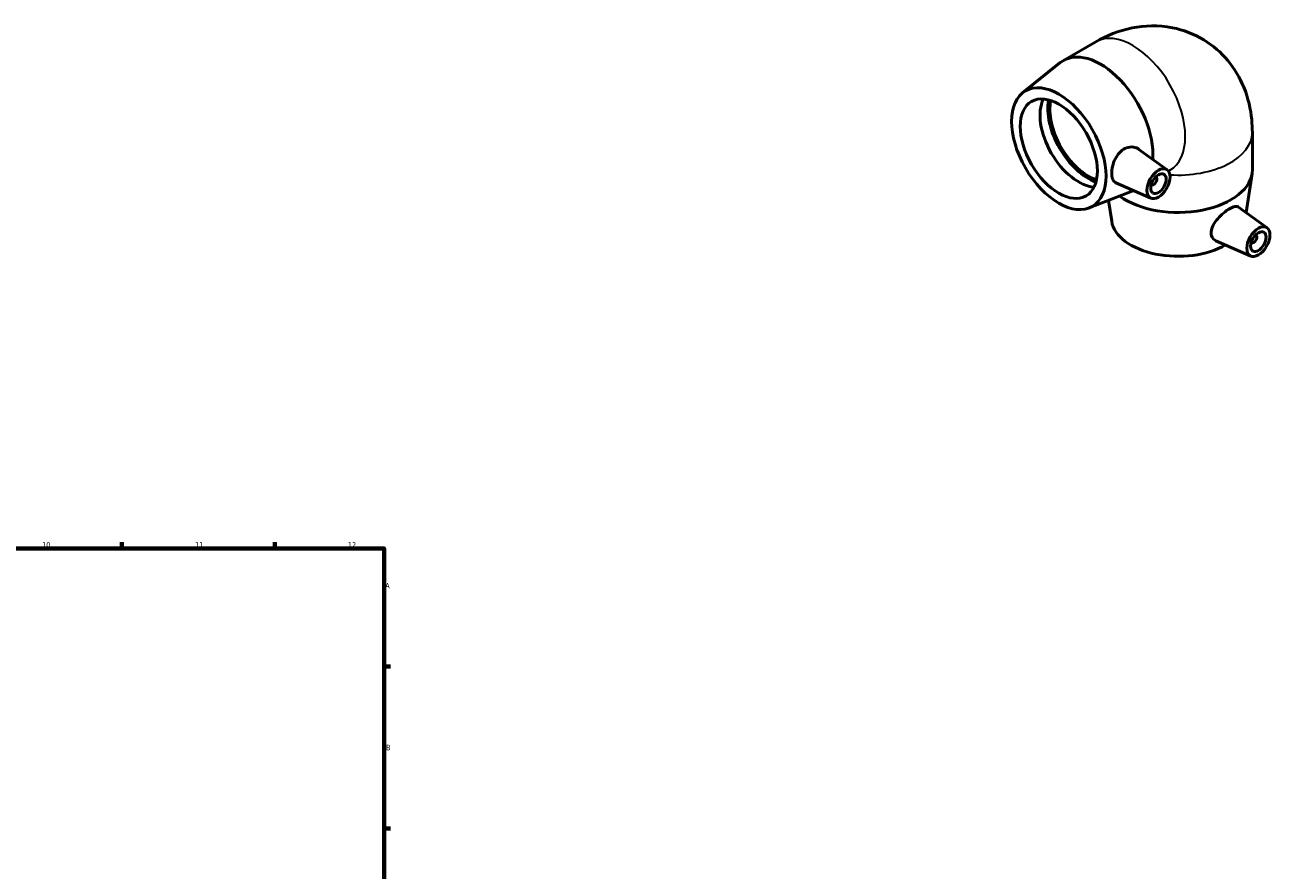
# Model space of a CAD drawing. Header units: millimetres. Extents: x -176 to 1333, y -228 to 814.
# Tile 6 of 6: x 656 to 1228, y 426 to 814. Entities that reach past the tile are written whole.
import ezdxf

# ---------------------------------------------------------------- set-up
doc = ezdxf.new("R2010")
doc.units = ezdxf.units.MM
for name, color, linetype, lineweight in [('Border (ISO)', 7, 'Continuous', 70), ('Visible (ISO)', 7, 'Continuous', 50), ('Visible Narrow (ISO)', 7, 'Continuous', 35)]:
    doc.layers.add(name, color=color, linetype=linetype, lineweight=lineweight)
doc.styles.add('Note Text (ISO)', font='tahoma.ttf')

# ---------------------------------------------------------------- blocks, each defined once
blk = doc.blocks.new('Borders Default Border')
at = {"layer": 'Border (ISO)'}
for p, q in [((700.83, 574), (700.83, 576.9)), ((770.92, 574), (770.92, 576.9)), ((821, 519.75), (823.9, 519.75)), ((821, 445.5), (823.9, 445.5))]:
    blk.add_line(p, q, dxfattribs=at)
at = {"layer": 'Border (ISO)', "flags": 128}
blk.add_lwpolyline([(20, 20), (20, 574), (821, 574), (821, 20), (20, 20)], dxfattribs=at)
at = {"layer": 'Border (ISO)', "color": 232, "true_color": 0xca0064, "char_height": 2.5, "attachment_point": 7, "style": 'Note Text (ISO)'}
for s, insert in [('10', (664.29, 574.35)), ('11', (734.37, 574.4)), ('12', (804.46, 574.4)), ('A', (821.59, 555.62)), ('B', (821.89, 481.37))]:
    blk.add_mtext(s, dxfattribs=dict(at, insert=insert))

msp = doc.modelspace()

# ---------------------------------------------------------------- linework, layer by layer
at = {"layer": 'Visible (ISO)'}
for p, q in [((1132.523, 797.83), (1147.372, 806.381)), ((1113.821, 782.996), (1131.071, 796.837)), ((1219.128, 747.684), (1219.128, 764.852)), ((1180.045, 747.681), (1167.15, 757.073)), ((1174.954, 744.283), (1174.779, 744.383)), ((1180.645, 747.073), (1181.306, 747.453)), ((1216.235, 728.105), (1218.994, 745.947)), ((1144.24, 730.172), (1164.823, 738.126)), ((1172.574, 734.707), (1156.574, 741.765)), ((1172.957, 740.816), (1172.783, 740.917)), ((1154.648, 724.047), (1153.168, 733.622)), ((1225.866, 721.09), (1212.799, 730.607)), ((1218.395, 708.116), (1202.451, 715.15)), ((1218.778, 714.226), (1218.604, 714.326)), ((1220.774, 717.692), (1220.6, 717.792))]:
    msp.add_line(p, q, dxfattribs=at)
for centre, major_axis, ratio, start_param, end_param in [((1149.49, 768.366), (-16.967, 29.464), 0.5780931, 3.8538239, 6.3725192), ((1139.449, 762.584), (12.476, -21.665), 0.5780931, 3.5112979, 5.91348), ((1143.974, 765.19), (-13.155, 22.843), 0.5780931, 0.5979403, 2.5436524), ((1143.974, 765.19), (-12.476, 21.665), 0.5780931, 0.5728282, 2.5687645), ((1185.128, 747.684), (34, 0), 0.5758617, 3.8052634, 6.2831853), ((1173.956, 742.55), (0.998, 1.733), 0.5780931, 2.9593736, 6.4654043), ((1185.128, 725.61), (-30.6, 0), 0.5758617, 0.0888161, 2.3605727), ((1219.776, 715.959), (0.998, 1.733), 0.5780931, 2.9593736, 6.4654043)]:
    msp.add_ellipse(centre, major_axis=major_axis, ratio=ratio, start_param=start_param, end_param=end_param, dxfattribs=at)
for centre, major_axis in [((1130.398, 757.371), (15.27, -26.517)), ((1130.398, 757.371), (12.476, -21.665)), ((1176.077, 741.328), (-3.743, -6.499)), ((1176.077, 741.328), (-2.495, -4.333)), ((1221.897, 714.737), (-3.743, -6.499)), ((1221.897, 714.737), (-2.495, -4.333))]:
    msp.add_ellipse(centre, major_axis=major_axis, ratio=0.5780931, dxfattribs=at)
for points, knots in [([(1147.372, 806.381), (1152.228, 809.177), (1157.728, 811.505), (1169.665, 813.895), (1175.968, 814.158), (1187.426, 811.895), (1192.442, 809.997), (1201.127, 804.696), (1204.835, 801.433), (1211.065, 793.989), (1213.469, 789.784), (1217.285, 780.52), (1218.373, 775.487), (1219.04, 768.707), (1219.128, 766.763), (1219.128, 764.852)], [4.712389, 4.712389, 4.712389, 4.712389, 5.0265482, 5.0265482, 5.301958, 5.301958, 5.5106365, 5.5106365, 5.7047533, 5.7047533, 5.9157617, 5.9157617, 6.1759257, 6.1759257, 6.2831853, 6.2831853, 6.2831853, 6.2831853]), ([(1156.575, 741.766), (1156.447, 741.822), (1156.326, 741.887), (1155.708, 742.285), (1155.296, 742.818), (1154.76, 744.242), (1154.634, 745.136), (1154.634, 747.01), (1154.76, 748.117), (1155.296, 750.391), (1155.708, 751.556), (1156.715, 753.604), (1157.377, 754.629), (1158.937, 756.333), (1159.839, 757.011), (1161.701, 757.923), (1162.783, 758.178), (1164.859, 758.143), (1165.851, 757.856), (1166.822, 757.298), (1166.988, 757.19), (1167.149, 757.072)], [0.6055289, 0.6055289, 0.6055289, 0.6055289, 0.682134, 0.682134, 1.0259578, 1.0259578, 1.3697816, 1.3697816, 1.7136054, 1.7136054, 2.0574291, 2.0574291, 2.3984961, 2.3984961, 2.7395631, 2.7395631, 3.1091246, 3.1091246, 3.478686, 3.478686, 3.5567871, 3.5567871, 3.5567871, 3.5567871]), ([(1202.451, 715.15), (1202.369, 715.186), (1202.288, 715.225), (1201.577, 715.601), (1201.02, 716.145), (1200.324, 717.533), (1200.187, 718.376), (1200.326, 720.147), (1200.645, 721.194), (1201.711, 723.279), (1202.454, 724.32), (1204.032, 726.145), (1204.968, 727.054), (1206.878, 728.638), (1207.851, 729.314), (1209.55, 730.293), (1210.378, 730.654), (1211.754, 730.962), (1212.303, 730.908), (1212.728, 730.656), (1212.764, 730.633), (1212.799, 730.607)], [2.0153824, 2.0153824, 2.0153824, 2.0153824, 2.0574291, 2.0574291, 2.3984961, 2.3984961, 2.7395631, 2.7395631, 3.1091246, 3.1091246, 3.478686, 3.478686, 3.8392675, 3.8392675, 4.199849, 4.199849, 4.5604304, 4.5604304, 4.9210119, 4.9210119, 4.9554424, 4.9554424, 4.9554424, 4.9554424])]:
    msp.add_open_spline(points, degree=3, knots=knots, dxfattribs=at)
at = {"layer": 'Visible Narrow (ISO)'}
for centre, major_axis, ratio, start_param in [((1164.339, 776.917), (-16.967, 29.464), 0.5780931, 3.1415927), ((1185.128, 764.852), (34, 0), 0.5758617, 4.5995672)]:
    msp.add_ellipse(centre, major_axis=major_axis, ratio=ratio, start_param=start_param, end_param=6.2831853, dxfattribs=at)

# ---------------------------------------------------------------- block references
msp.add_blockref('Borders Default Border', (0, 0))

doc.saveas('drawing.dxf')
